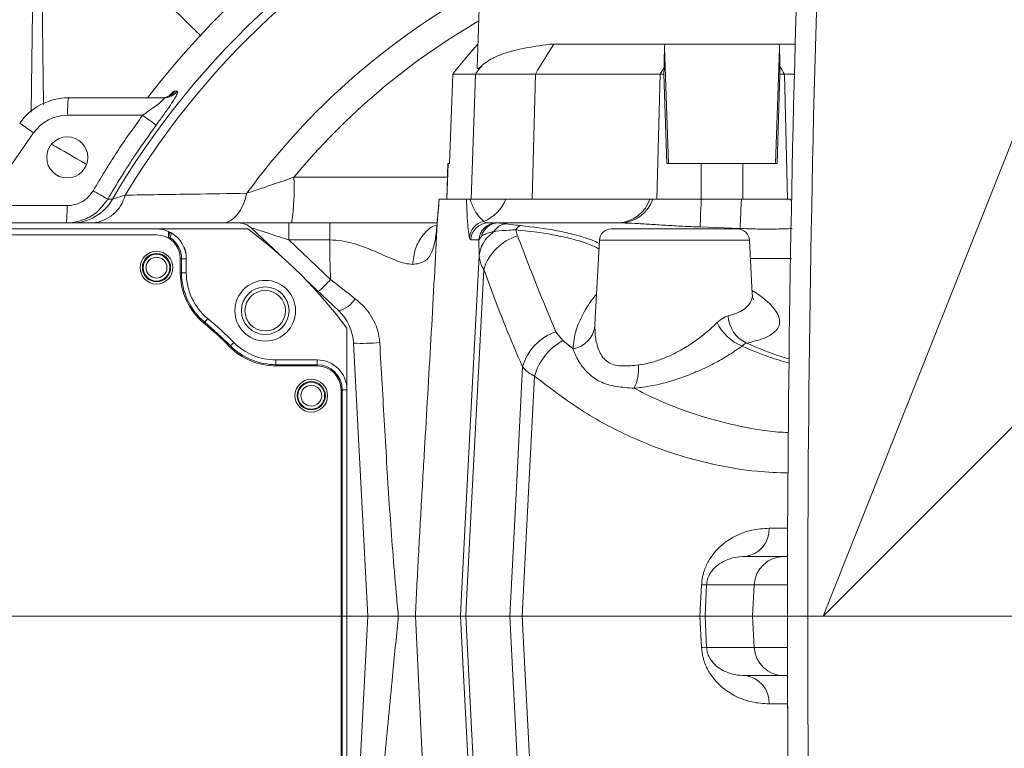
# Model space of a CAD drawing. Header units: millimetres. Extents: x 0 to 16820, y 0 to 11880.
# Tile 44 of 100: x 7908 to 8073, y 6308 to 6430. Entities that reach past the tile are written whole.
import ezdxf

# ---------------------------------------------------------------- set-up
doc = ezdxf.new("R2010")
doc.units = ezdxf.units.MM
doc.header["$LTSCALE"] = 20
doc.linetypes.add('CENTERX2', pattern=[20.32, 12.7, -2.54, 2.54, -2.54])
doc.styles.add('SLDTEXTSTYLE0', font='TXT', dxfattribs={"width": 0.605})
doc.dimstyles.new('SLDDIMSTYLE0', dxfattribs={"dimtxt": 140, "dimasz": 100, "dimexe": 0, "dimexo": 0.0625, "dimgap": 35, "dimtad": 1, "dimtoh": 1, "dimdec": 1, "dimrnd": 1e-09, "dimzin": 12, "dimdsep": 46, "dimtxsty": 'SLDTEXTSTYLE0', "dimsah": 1, "dimcen": 0, "dimadec": 0, "dimazin": 0, "dimtfac": 1, "dimtofl": 0, "dimtmove": 0, "dimatfit": 3, "dimfxl": 1, "dimfrac": 2, "dimtolj": 1, "dimtzin": 12, "dimarcsym": 0})
doc.dimstyles.new('SLDDIMSTYLE1', dxfattribs={"dimtxt": 140, "dimasz": 100, "dimexe": 0, "dimexo": 0.0625, "dimgap": 35, "dimtad": 1, "dimtoh": 1, "dimdec": 4, "dimlfac": 20, "dimzin": 12, "dimdsep": 46, "dimtxsty": 'SLDTEXTSTYLE0', "dimsah": 1, "dimcen": 0.09, "dimadec": 1, "dimazin": 0, "dimtfac": 1, "dimtofl": 0, "dimtmove": 0, "dimatfit": 3, "dimfxl": 1, "dimfrac": 2, "dimtolj": 1, "dimtzin": 12, "dimarcsym": 0})

# ---------------------------------------------------------------- blocks, each defined once
blk = doc.blocks.new('*D7')
at = {"color": 7, "linetype": 'Continuous', "lineweight": 0}
for q in [(9053.1, 7340.4), (8042.93, 6330.23)]:
    blk.add_line((8523.77, 6811.07), q, dxfattribs=at)
blk.add_solid([(8523.77, 6811.07), (8605.08, 6871.17), (8583.87, 6892.38)], dxfattribs=at)
at = {"color": 7, "linetype": 'Continuous', "lineweight": 0, "char_height": 140, "attachment_point": 1, "rotation": 45, "style": 'SLDTEXTSTYLE0'}
for s, insert in [('680', (8676.6, 7218.49)), ('R', (8578.45, 7120.34))]:
    blk.add_mtext(s, dxfattribs=dict(at, insert=insert))
blk = doc.blocks.new('*D8')
at = {"color": 7, "linetype": 'Continuous', "lineweight": 0}
blk.add_line((8986.14, 8701.53), (8042.93, 6330.23), dxfattribs=at)
blk.add_solid([(8986.14, 8701.53), (8935.25, 8614.16), (8963.12, 8603.07)], dxfattribs=at)
at = {"color": 7, "linetype": 'Continuous', "lineweight": 0, "char_height": 140, "attachment_point": 1, "rotation": 68.3093, "style": 'SLDTEXTSTYLE0'}
for s, insert in [('2552', (8554.85, 8105.09)), ('R', (8503.54, 7976.11))]:
    blk.add_mtext(s, dxfattribs=dict(at, insert=insert))
blk = doc.blocks.new('*D9')
at = {"color": 7, "linetype": 'Continuous', "lineweight": 0}
for p, q in [((6701.68, 6330.23), (5210.96, 6330.23)), ((9384.18, 6330.23), (10874.9, 6330.23))]:
    blk.add_line(p, q, dxfattribs=at)
blk.add_arc((8042.93, 6330.23), 2801.97, 180, 0, dxfattribs=at)
for points in [[(5240.96, 6330.23), (5227.75, 6229.98), (5257.74, 6230.52)], [(10844.9, 6330.23), (10828.12, 6230.52), (10858.12, 6229.98)]]:
    blk.add_solid(points, dxfattribs=at)
at = {"color": 7, "linetype": 'Continuous', "lineweight": 0, "char_height": 140, "attachment_point": 1, "style": 'SLDTEXTSTYLE0'}
for s, insert in [('180°', (7876.07, 3708.73)), ('-', (7812.16, 3708.73))]:
    blk.add_mtext(s, dxfattribs=dict(at, insert=insert))
blk = doc.blocks.new('*D10')
at = {"color": 7, "linetype": 'Continuous', "lineweight": 0}
for p, q in [((6701.68, 6330.23), (5210.96, 6330.23)), ((9384.18, 6330.23), (10874.9, 6330.23))]:
    blk.add_line(p, q, dxfattribs=at)
blk.add_arc((8042.93, 6330.23), 2801.97, 0, 180, dxfattribs=at)
for points in [[(5240.96, 6330.23), (5257.74, 6429.95), (5227.75, 6430.49)], [(10844.9, 6330.23), (10858.12, 6430.49), (10828.12, 6429.95)]]:
    blk.add_solid(points, dxfattribs=at)
at = {"color": 7, "linetype": 'Continuous', "lineweight": 0, "char_height": 140, "attachment_point": 1, "style": 'SLDTEXTSTYLE0'}
for s, insert in [('180°', (7900.23, 9312.67)), ('+', (7787.99, 9312.67))]:
    blk.add_mtext(s, dxfattribs=dict(at, insert=insert))

msp = doc.modelspace()

# ---------------------------------------------------------------- linework, layer by layer
at = {"color": 8, "linetype": 'Continuous', "lineweight": 0}
for p, q in [((7911.4333803, 6455.200698), (7911.9542216, 6416.1328977)), ((8016.2651283, 6425.6355938), (8016.9419944, 6406.2342175)), ((8035.6000236, 6425.5867232), (8034.9248624, 6406.2342175)), ((7984.5032462, 6421.2342175), (7983.7709151, 6400.2342175)), ((7994.5936873, 6421.2342175), (7994.0498031, 6400.2342175)), ((8015.5451593, 6421.2342175), (8015.0012751, 6400.2342175)), ((8036.4149475, 6421.2342175), (8036.9662112, 6400.2342175)), ((7934.0171762, 6418.3576023), (7934.4261477, 6418.3545233)), ((7928.6025076, 6414.3242735), (7916.0104856, 6414.3242735)), ((7907.9475785, 6412.9699819), (7910.2764213, 6411.3393086)), ((7910.2764213, 6411.3393086), (7901.7372874, 6399.1441615)), ((7979.9147742, 6406.2342175), (7979.7055367, 6400.2342175)), ((8022.4178485, 6406.2342175), (8022.4178485, 6400.2342175)), ((8029.4490084, 6406.2342175), (8029.4490084, 6400.2342175)), ((7954.0268598, 6403.9112497), (7979.814755, 6403.9112497)), ((7922.7310281, 6400.2379278), (7923.5363053, 6400.2238435)), ((7978.4411083, 6400.2342175), (7978.096521, 6396.2799143)), ((8037.6136455, 6399.8333774), (8037.4434975, 6400.2342175)), ((7901.7372874, 6399.1441615), (7915.8963363, 6399.1441615)), ((7978.1571966, 6396.6812832), (7978.096521, 6396.2799143)), ((7953.1631708, 6396.2342175), (7953.1631708, 6393.3912254)), ((8009.1597242, 6396.2306288), (8008.6457127, 6396.2342175)), ((8028.9586276, 6395.3033149), (8022.2547339, 6395.5567122)), ((7932.944, 6393.8398598), (7932.9550273, 6393.8398598)), ((7932.9550273, 6393.8398598), (7932.9550273, 6393.6857589)), ((7933.2277532, 6393.7589161), (7933.1155682, 6393.5865698)), ((7953.1631708, 6393.3912254), (7960.1689509, 6386.7429884)), ((7960.0705426, 6393.3912254), (7953.1631708, 6393.3912254)), ((7985.0962451, 6393.3912254), (7983.7132573, 6393.3912254)), ((7985.5144708, 6393.9733737), (7985.0962451, 6393.3912254)), ((7985.1296504, 6390.7077498), (7985.0962451, 6393.3912254)), ((8030.5327584, 6393.3388894), (8005.3340985, 6393.3388894)), ((7935.1390707, 6390.2342175), (7934.9334284, 6390.2342175)), ((7935.1390707, 6390.2342175), (7935.1390707, 6387.8623357)), ((7935.1390707, 6390.2342175), (7935.9334284, 6390.2342175)), ((8037.6061459, 6390.276369), (8030.6932583, 6390.276369)), ((7935.1390707, 6387.8623357), (7934.9334284, 6387.8623357)), ((7935.1390707, 6387.8623357), (7935.9334284, 6387.8623357)), ((7939.0250395, 6379.568222), (7939.5334284, 6380.1785866)), ((7939.0250395, 6379.568222), (7938.8934284, 6379.4102117)), ((8004.6309207, 6379.2096525), (8004.5801669, 6378.863845)), ((7998.0369734, 6377.959097), (7999.1790854, 6376.4729283)), ((7943.3619137, 6375.6062047), (7943.2164122, 6375.4608842)), ((7943.3619137, 6375.6062047), (7943.9239589, 6376.1675509)), ((7999.1790854, 6376.4729283), (8000.9040382, 6375.1018186)), ((7950.9994251, 6372.4398598), (7950.9994251, 6373.2342175)), ((7950.9994251, 6372.4398598), (7950.9994251, 6372.2342175)), ((7950.9994251, 6372.4398598), (7957.9334284, 6372.4398598)), ((7957.9334284, 6372.4398598), (7957.9334284, 6373.2342175)), ((7957.9334284, 6372.4398598), (7957.9334284, 6372.2342175)), ((7962.1390707, 6368.2342175), (7961.9334284, 6368.2342175)), ((7962.1390707, 6368.2342175), (7962.1390707, 6297.2342175)), ((7962.1390707, 6368.2342175), (7962.9334284, 6368.2342175)), ((8033.8493232, 6344.9725377), (8036.9639282, 6344.9725377)), ((8022.2339018, 6330.2342175), (8022.5021825, 6335.4958973)), ((8023.34839, 6335.4958973), (8023.0799544, 6330.2342175)), ((8031.3413176, 6335.4958973), (8023.34839, 6335.4958973)), ((8031.3413176, 6335.4958973), (8031.066614, 6330.2342175)), ((8036.9373157, 6335.4958973), (8031.3413176, 6335.4958973)), ((7974.4152594, 6330.2342175), (7976.6768591, 6284.7595042)), ((8022.5021825, 6324.9725377), (8022.2339018, 6330.2342175)), ((8023.0799544, 6330.2342175), (8023.34839, 6324.9725377)), ((8031.3413176, 6324.9725377), (8031.066614, 6330.2342175)), ((8023.34839, 6324.9725377), (8031.3413176, 6324.9725377)), ((8031.3413176, 6324.9725377), (8036.9373157, 6324.9725377)), ((8036.9150339, 6315.4958973), (8033.8493232, 6315.4958973))]:
    msp.add_line(p, q, dxfattribs=at)
at = {"color": 7, "linetype": 'Continuous', "lineweight": 0}
for p, q in [((7985.9334284, 6454.7342175), (7984.7983273, 6422.2291737)), ((7984.9066579, 6426.2342175), (7984.9381865, 6426.2342175)), ((7996.9402108, 6426.2342175), (7997.6898128, 6426.2342175)), ((7997.6898128, 6426.2342175), (8016.305478, 6426.2342175)), ((8016.305478, 6426.2342175), (8016.2651283, 6425.6355938)), ((8016.305478, 6426.2342175), (8035.5527445, 6426.2342175)), ((8035.5527445, 6426.2342175), (8038.2276822, 6426.2342175)), ((8035.6000236, 6425.5867232), (8035.5527445, 6426.2342175)), ((8016.2033307, 6422.3537939), (8016.1883367, 6421.2342175)), ((8035.6785201, 6421.2342175), (8035.6610763, 6422.4970289)), ((7980.1651923, 6406.2342175), (7980.7171745, 6421.2342175)), ((7980.7171745, 6421.2342175), (7984.5032462, 6421.2342175)), ((7984.5032462, 6421.2342175), (7994.5936873, 6421.2342175)), ((7994.5936873, 6421.2342175), (8015.5451593, 6421.2342175)), ((8015.5451593, 6421.2342175), (8016.1883367, 6421.2342175)), ((8016.1883367, 6421.2342175), (8016.6662542, 6406.2342175)), ((8035.2006026, 6406.2342175), (8035.6785201, 6421.2342175)), ((8035.6785201, 6421.2342175), (8036.4149475, 6421.2342175)), ((8036.4149475, 6421.2342175), (8038.0963535, 6421.2342175)), ((7916.1390989, 6417.2342175), (7932.1115789, 6417.2342175)), ((7979.8958748, 6406.2342175), (7979.6863502, 6400.2342175)), ((7979.8958748, 6406.2342175), (7979.9147742, 6406.2342175)), ((7979.9147742, 6406.2342175), (7980.1651923, 6406.2342175)), ((8016.6662542, 6406.2342175), (8022.4178485, 6406.2342175)), ((8022.4178485, 6406.2342175), (8029.4490084, 6406.2342175)), ((8029.4490084, 6406.2342175), (8035.2006026, 6406.2342175)), ((7978.4411083, 6400.2342175), (7983.0008325, 6400.2342175)), ((7983.0008325, 6400.2342175), (7983.6014893, 6400.2342175)), ((7989.5957395, 6400.2342175), (7983.6014893, 6400.2342175)), ((8013.8091788, 6400.2342175), (7989.5957395, 6400.2342175)), ((8014.3196354, 6400.2342175), (8013.8091788, 6400.2342175)), ((8014.3217261, 6400.2342175), (8015.0012751, 6400.2342175)), ((8029.211446, 6400.2342175), (8022.4483178, 6400.2342175)), ((8029.4490084, 6400.2342175), (8036.9662112, 6400.2342175)), ((8036.9662112, 6400.2342175), (8037.2684875, 6400.2342175)), ((7944.7776364, 6396.2342175), (7853.0840182, 6396.2342175)), ((7862.8985183, 6395.2342175), (7930.9334285, 6395.2342175)), ((7946.2656123, 6395.2342175), (7930.9334284, 6395.2342175)), ((7944.7776364, 6396.2342175), (7953.1631708, 6396.2342175)), ((7946.8427001, 6395.4103406), (7951.4673754, 6391.0216876)), ((7953.1631708, 6396.2342175), (7960.0705426, 6396.2342175)), ((7986.7050402, 6396.2342175), (7988.0880279, 6396.2342175)), ((7988.0880279, 6396.2342175), (7988.3539096, 6396.2342175)), ((8007.3313576, 6395.2342175), (8028.5354993, 6395.2342175)), ((7930.9334284, 6394.2342175), (7859.8674318, 6394.2342175)), ((7932.9420036, 6393.7254913), (7932.944, 6393.8398598)), ((7932.9578655, 6394.6342175), (7932.944, 6393.8398598)), ((7932.9578655, 6394.6342175), (7933.1784432, 6394.6342175)), ((8005.3340985, 6393.3388894), (8004.5937187, 6379.2116022)), ((8031.0078598, 6384.2734131), (8030.5327584, 6393.3388894)), ((7934.9334284, 6387.8623357), (7934.9334284, 6390.2342175)), ((7935.9334284, 6387.8623357), (7935.9334284, 6390.2342175)), ((7955.8358411, 6386.8761685), (7961.549066, 6381.4545205)), ((7962.9334284, 6368.2342175), (7962.9334284, 6378.5664014)), ((7964.0312657, 6376.0702132), (7966.4334284, 6330.2342175)), ((7957.9334284, 6373.2342175), (7950.9994251, 6373.2342175)), ((7957.9334284, 6372.2342175), (7950.9994251, 6372.2342175)), ((7961.9334284, 6297.2342175), (7961.9334284, 6368.2342175)), ((7962.9334284, 6297.2342175), (7962.9334284, 6368.2342175)), ((8029.7634145, 6340.2342175), (8036.3154649, 6340.2342175)), ((8036.3154649, 6340.2342175), (8036.9474695, 6340.2342175)), ((7964.0312657, 6284.3982219), (7966.4334284, 6330.2342175)), ((7982.0072258, 6330.2342175), (7974.4152594, 6330.2342175)), ((7982.007355, 6330.2342175), (7982.0072258, 6330.2342175)), ((7982.0073551, 6330.234219), (7982.8889172, 6330.2398738)), ((7990.270813, 6330.2399799), (7982.8889116, 6330.2399799)), ((7992.3624284, 6330.2342191), (7990.2708076, 6330.2400861)), ((7992.3637931, 6330.2342175), (7992.3624284, 6330.2342175)), ((8022.2339018, 6330.2342175), (7992.3637931, 6330.2342175)), ((8031.066614, 6330.2342175), (8023.0799544, 6330.2342175)), ((8036.9334284, 6330.2342175), (8031.066614, 6330.2342175)), ((8036.3154649, 6320.2342175), (8029.7634145, 6320.2342175)), ((8036.9474695, 6320.2342175), (8036.3154649, 6320.2342175))]:
    msp.add_line(p, q, dxfattribs=at)
at = {"color": 7, "linetype": 'CENTERX2', "lineweight": 0}
for q in [(6701.6823515, 6330.2342175), (6701.6823515, 6330.2342175), (9384.1845053, 6330.2342175)]:
    msp.add_line((8042.9334284, 6330.2342175), q, dxfattribs=at)
at = {"color": 8, "linetype": 'Continuous', "lineweight": 0, "flags": 128}
for points in [[(7928.6025076, 6414.3242735), (7929.019741, 6414.0172088), (7929.4203762, 6413.7222198), (7929.7922304, 6413.4482767), (7930.1239962, 6413.2037097), (7930.4055852, 6412.9959555), (7930.6284348, 6412.8313317), (7930.7857684, 6412.7148443), (7930.8728018, 6412.6500353)], [(7946.1108427, 6401.2209991), (7945.8193237, 6400.1606048), (7945.4442328, 6399.1893687), (7944.9937797, 6398.3285481), (7944.4778234, 6397.5969836), (7943.9076564, 6397.0106869), (7943.2957579, 6396.5824899), (7942.6555203, 6396.3217647), (7942.0009565, 6396.2342175)], [(8022.2547339, 6395.5567122), (8022.2652223, 6395.776396), (8022.2802505, 6396.1150327), (8022.2995854, 6396.5673717), (8022.3229272, 6397.1263997), (8022.3499141, 6397.7834488), (8022.3801276, 6398.5283316), (8022.4130992, 6399.3494985), (8022.4483178, 6400.2342175)], [(8028.9586276, 6395.3033149), (8028.9731332, 6395.5529219), (8028.9933678, 6395.9233964), (8029.0190097, 6396.4088477), (8029.0496511, 6397.0015567), (8029.0848049, 6397.6920991), (8029.123912, 6398.4694948), (8029.1663507, 6399.3213828), (8029.211446, 6400.2342175)], [(7982.007355, 6330.2342175), (7982.1375412, 6332.7556792), (7983.70641, 6363.1418712), (7985.1296504, 6390.7077498)], [(7985.8962181, 6388.4428885), (7985.1726733, 6374.4377442), (7984.0309782, 6352.3388631), (7983.0209976, 6332.78958), (7982.8892765, 6330.2399799)], [(7990.270432, 6330.2399799), (7991.5055633, 6354.0171174), (7992.4425315, 6372.0543367)], [(7994.4576862, 6370.5049035), (7993.5583207, 6353.219236), (7992.3624284, 6330.2342175)], [(7984.3129073, 6285.5772097), (7984.0005816, 6291.626447), (7983.2317202, 6306.5179853), (7982.4628552, 6321.4095244), (7982.0072258, 6330.2342175)], [(7982.8885577, 6330.2399799), (7983.920315, 6310.2691954), (7984.6315863, 6296.5017061), (7984.885211, 6291.5924913), (7985.1962412, 6285.5721149)], [(7992.5915356, 6285.5717136), (7991.9654604, 6297.6240216), (7991.1183205, 6313.9320001), (7990.7317125, 6321.3744631), (7990.271183, 6330.2399799)], [(7992.3637931, 6330.2342175), (7992.8228555, 6321.4110411), (7993.5976469, 6306.5196113), (7994.3724419, 6291.6281827), (7994.6872727, 6285.5772097)]]:
    msp.add_lwpolyline(points, dxfattribs=at)
at = {"color": 7, "linetype": 'Continuous', "lineweight": 30}
for radius in [2552, 680]:
    msp.add_circle((8042.9334284, 6330.2342175), radius, dxfattribs=at)
at = {"color": 7, "linetype": 'Continuous', "lineweight": 0}
for centre, radius in [((7915.9334284, 6407.2342175), 3.45), ((7930.9334284, 6388.7342175), 2.75), ((7930.9334284, 6388.7342175), 2.375), ((7949.1986701, 6381.4994592), 5.1), ((7949.1986701, 6381.4994592), 4), ((7949.1986701, 6381.4994592), 3.4), ((7956.9334284, 6367.2342175), 2.75), ((7956.9334284, 6367.2342175), 2.375)]:
    msp.add_circle(centre, radius, dxfattribs=at)
at = {"color": 8, "linetype": 'Continuous', "lineweight": 0}
for centre, radius in [((7930.9334284, 6388.7342175), 2.2484223), ((7930.9334284, 6388.7342175), 1.7484414), ((7956.9334284, 6367.2342175), 2.2484223), ((7956.9334284, 6367.2342175), 1.7484414)]:
    msp.add_circle(centre, radius, dxfattribs=at)
at = {"color": 7, "linetype": 'Continuous', "lineweight": 0}
for centre, radius, start, end in [((11597.9334284, 6330.2342175), 3561, 176.9692175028, 180.6125362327), ((8042.9334284, 6330.2342175), 143, 100.177366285, 142.526703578), ((7916.1390989, 6407.2342175), 10, 90, 145), ((7944.7776364, 6393.2342175), 3, 46.5, 90), ((7897.9334284, 6330.2342175), 81, 36.633461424, 53.366538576), ((8007.3313576, 6393.2342175), 2, 90, 177), ((8028.5354993, 6393.2342175), 2, 3, 90), ((7930.9334284, 6390.2342175), 4, 0, 90), ((7930.9334284, 6390.2342175), 5, 0, 60.073824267), ((7945.9334284, 6387.8623357), 11, 180, 230.2081805), ((7945.9334284, 6387.8623357), 10, 180, 230.2081805), ((7897.9334284, 6330.2342175), 65, 44.964349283, 50.2081805), ((7956.0422294, 6375.6515255), 8, 3, 46.5), ((7897.9334284, 6330.2342175), 64, 44.964349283, 50.2081805), ((7950.9994251, 6383.2342175), 11, 224.964349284, 270), ((7950.9994251, 6383.2342175), 10, 224.964349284, 270), ((7957.9334284, 6368.2342175), 5, 0, 90), ((7957.9334284, 6368.2342175), 4, 0, 90)]:
    msp.add_arc(centre, radius, start, end, dxfattribs=at)
at = {"color": 8, "linetype": 'Continuous', "lineweight": 0}
for centre, radius, start, end in [((11597.9334284, 6330.2342175), 3557.5930281, 176.9697988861, 180.9458052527), ((8042.9334284, 6330.2342175), 138.3987744, 114.662507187, 149.621513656), ((8042.9334284, 6330.2342175), 136.9132067, 114.586356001, 148.922912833), ((8042.9334284, 6330.2342175), 120.0572208, 118.708825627, 143.752492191), ((8042.9334284, 6330.2342175), 115.4672378, 120.071383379, 140.351396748), ((8080.4708804, 6371.5155024), 99.2312598, 146.535089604, 149.931247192), ((8063.3351485, 6359.7442053), 99.9774496, 140.919914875, 142.04525919), ((8103.1917895, 6370.4621699), 101.2903382, 149.182462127, 149.917092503), ((7949.3893014, 6370.13821), 100.9171197, 30.418786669, 31.253796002), ((7931.6943917, 6420.1972759), 2.9630603, 270.065330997, 321.620347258), ((7932.1078321, 6420.1930786), 2.9588635, 270.072553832, 321.583594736), ((7932.8913551, 6415.0359893), 16.8958662, 172.524369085, 182.414222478), ((7916.0104856, 6407.3242735), 7, 90, 145), ((7914.9256108, 6402.0478309), 39.1456256, 351.459268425, 2.728437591), ((8025.1412798, 6580.8026803), 207.584897, 239.660810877, 240.439551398), ((7916.6772457, 6404.1251204), 7.8909226, 270.12821635, 330.369767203), ((7919.6229998, 6402.4543895), 6.2425616, 274.854103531, 345.65340195), ((7983.478779, 6402.5574615), 6.5432919, 292.015321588, 339.20303971), ((8008.1955006, 6402.1480541), 5.9309488, 274.35345051, 341.174534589), ((8008.6543895, 6402.2088117), 5.9995028, 274.831715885, 340.784245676), ((7899.0154668, 6398.4324457), 16.8958662, 352.524369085, 2.414222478), ((7986.4944977, 6393.5454788), 2.9991094, 100.818653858, 176.191414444), ((7986.7069533, 6393.2365279), 2.9976902, 90.036565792, 177.041905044), ((7988.0899411, 6393.2365279), 2.9976902, 90.036565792, 177.041905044), ((7988.3779929, 6393.290495), 2.9438211, 90.468740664, 166.586907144), ((7992.5635808, 6394.4651755), 1.4043267, 109.556514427, 153.971724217), ((7932.9549813, 6393.3397809), 0.5000789, 56.944044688, 89.99472759), ((7930.9334284, 6390.2342175), 4.2056422, 0, 56.938772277), ((7994.0817468, 6385.8355231), 8.5907645, 106.81107779, 162.331578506), ((7945.9334284, 6387.8623357), 10.7943578, 180, 230.2081805), ((7945.3023548, 6399.8823132), 19.8408049, 310.181598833, 318.529259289), ((7960.1674841, 6386.2017023), 4.9441384, 286.226687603, 327.028143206), ((8032.3685261, 6380.9750357), 5.4252419, 183.625427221, 244.796345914), ((7897.9334284, 6330.2342175), 64.2056422, 44.964349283, 50.2081805), ((8000.2111699, 6379.4559761), 4.4089403, 279.041555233, 352.281718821), ((8032.2917905, 6382.9077038), 7.9368174, 205.396162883, 247.86867377), ((8000.7482967, 6369.7876683), 8.6095018, 108.356117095, 164.735508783), ((7950.9994251, 6383.2342175), 10.7943578, 224.964349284, 270), ((7965.6642443, 6400.8898597), 24.8733084, 266.235718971, 276.383863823), ((8003.9193817, 6367.8712053), 9.8214076, 118.858580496, 164.44525808), ((7957.9334284, 6368.2342175), 4.2056422, 0, 90), ((8004.5509083, 6371.7520581), 7.3770468, 333.673119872, 5.037139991), ((8029.2940705, 6344.7697618), 4.5597637, 275.908012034, 2.548825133), ((8036.3243291, 6335.2448963), 4.9893291, 90.101793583, 177.11637191), ((8022.9252862, 6344.6188304), 9.1327392, 267.344636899, 272.655363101), ((8022.9252862, 6315.8496047), 9.1327392, 87.344636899, 92.655363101), ((8036.3243291, 6325.2235387), 4.9893291, 182.88362809, 269.898206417), ((8029.2940705, 6315.6986733), 4.5597637, 357.451174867, 84.091987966)]:
    msp.add_arc(centre, radius, start, end, dxfattribs=at)
at = {"color": 7, "linetype": 'Continuous', "lineweight": 0}
for centre, major_axis, ratio, start_param, end_param in [((8059.5214184, 6359.6778899), (89.6249955, 44.7660646), 0.9977166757, 1.9491968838, 2.0143446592), ((8023.1315427, 6359.6778899), (-3.3473198, 99.9997845), 0.0620232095, 0.8484643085, 0.8913332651), ((8028.662467, 6359.6778899), (3.3429671, 99.9997783), 0.0629961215, 5.3937214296, 5.4341008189)]:
    msp.add_ellipse(centre, major_axis=major_axis, ratio=ratio, start_param=start_param, end_param=end_param, dxfattribs=at)
at = {"color": 8, "linetype": 'Continuous', "lineweight": 0}
for centre, major_axis, ratio, start_param, end_param in [((7953.4940744, 6393.2342175), (6.6518213, -2.1769504), 0.0066236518, 1.622730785, 3.1555548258), ((7987.3182384, 6404.2342175), (0.724696, 7.9949658), 0.3915631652, 2.9228789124, 3.1770706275), ((7984.3264556, 6404.3912254), (0.6174826, 10.9998799), 0.0832325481, 2.8920731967, 3.1462649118)]:
    msp.add_ellipse(centre, major_axis=major_axis, ratio=ratio, start_param=start_param, end_param=end_param, dxfattribs=at)
for points, knots in [([(7909.8855348, 6414.8590995), (7910.0648769, 6429.9454147), (7910.3291804, 6452.1787159), (7910.7646167, 6474.3957993), (7910.9045895, 6481.5375719)], [0, 0, 0, 0, 0.6785458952, 1, 1, 1, 1]), ([(7938.3823291, 6427.6108797), (7937.4141549, 6428.5683192), (7928.9911417, 6436.897942), (7920.5649846, 6445.2160451), (7913.107363, 6452.5780329)], [0, 0, 0, 0, 0.1149439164, 1, 1, 1, 1]), ([(7934.4261477, 6418.3545233), (7934.4698109, 6418.3141256), (7934.5570309, 6418.2334287), (7934.255439, 6417.5907732), (7933.667415, 6416.6198143), (7932.7619346, 6415.2734949), (7931.7782937, 6413.886981), (7931.1091437, 6412.9728896), (7930.8728018, 6412.6500353)], [0, 0, 0, 0, 0.1591027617, 0.3178174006, 0.4771881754, 0.6593571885, 0.8796859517, 1, 1, 1, 1]), ([(7933.1205478, 6417.670555), (7933.2138981, 6417.7652516), (7933.5797261, 6418.1363559), (7933.8602514, 6418.3237899), (7933.9846688, 6418.350598), (7934.0171762, 6418.3576023)], [0, 0, 0, 0, 0.2019695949, 0.7914934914, 1, 1, 1, 1]), ([(7928.6025076, 6414.3242735), (7928.8424817, 6414.4885315), (7929.5068383, 6414.9432715), (7930.47635, 6415.632413), (7931.3810714, 6416.316966), (7931.9287889, 6416.7825809), (7932.1483368, 6417.0240624), (7932.2258601, 6417.1622936), (7932.2105251, 6417.2262451), (7932.1354164, 6417.2322968), (7932.1115789, 6417.2342175)], [0, 0, 0, 0, 0.1419351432, 0.3929404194, 0.5841931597, 0.7338173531, 0.8273952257, 0.8680681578, 0.9581283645, 1, 1, 1, 1]), ([(7920.2864013, 6401.6464805), (7921.5853261, 6403.8121847), (7924.1869425, 6408.1498738), (7927.1292325, 6412.2641546), (7928.6025076, 6414.3242735)], [0, 0, 0, 0, 0.4992760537, 1, 1, 1, 1]), ([(7930.8728018, 6412.6500353), (7929.7044924, 6411.0253023), (7926.813737, 6407.0052152), (7924.2554024, 6402.7646519), (7922.7310281, 6400.2379278)], [0, 0, 0, 0, 0.4041536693, 1, 1, 1, 1]), ([(7913.364309, 6409.4287972), (7915.2328516, 6408.3570118), (7917.1394689, 6407.2633869), (7919.0467389, 6406.1702044), (7919.0848268, 6406.1483737)], [0, 0, 0, 0, 0.9800301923, 1, 1, 1, 1]), ([(7946.1108427, 6401.2209991), (7946.9265392, 6401.4928081), (7948.5896405, 6402.046992), (7951.2713728, 6402.9585718), (7953.1035384, 6403.592022), (7954.0268598, 6403.9112497)], [0, 0, 0, 0, 0.3231755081, 0.6589137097, 1, 1, 1, 1]), ([(7915.8963363, 6399.1441615), (7915.9658203, 6399.145052), (7916.6013928, 6399.1531975), (7917.7899503, 6399.4107499), (7919.2926358, 6400.2716074), (7919.9550926, 6401.1881154), (7920.2864013, 6401.6464805)], [0, 0, 0, 0, 0.0396062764, 0.362280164, 0.6810628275, 1, 1, 1, 1]), ([(7922.7310281, 6400.2379278), (7922.2054801, 6399.5049018), (7921.1564147, 6398.041682), (7918.7735012, 6396.6620108), (7916.8861054, 6396.248687), (7915.8778558, 6396.2356424), (7915.767723, 6396.2342175)], [0, 0, 0, 0, 0.3200244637, 0.6388123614, 0.9605468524, 1, 1, 1, 1]), ([(7923.5363053, 6400.2238435), (7923.6836613, 6400.2704305), (7924.0721965, 6400.3932669), (7925.0585904, 6400.7105892), (7925.6708842, 6400.9075638)], [0, 0, 0, 0, 0.3792603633, 1, 1, 1, 1]), ([(7925.6708842, 6400.9075638), (7927.4692767, 6400.9327735), (7931.078554, 6400.983368), (7937.8367832, 6401.0843806), (7943.0734284, 6401.1708464), (7946.1108427, 6401.2209991)], [0, 0, 0, 0, 0.2943197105, 0.5906838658, 1, 1, 1, 1]), ([(7983.5020117, 6393.7446899), (7983.4235498, 6394.1853907), (7983.2646038, 6395.0781504), (7983.1113855, 6397.4734078), (7983.0360264, 6399.3553292), (7983.0008325, 6400.2342175)], [0, 0, 0, 0, 0.3419287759, 0.6926699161, 1, 1, 1, 1]), ([(7983.6014893, 6400.2342175), (7983.7107211, 6399.9338841), (7984.0584515, 6398.9777972), (7984.8171677, 6397.5077992), (7985.5589278, 6396.8311879), (7985.9315615, 6396.4912826)], [0, 0, 0, 0, 0.18561201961, 0.59088059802, 1, 1, 1, 1]), ([(7978.096521, 6396.2799143), (7978.0093415, 6395.3280854), (7977.8337669, 6393.4111547), (7977.2195314, 6391.1086397), (7976.0588551, 6389.5516915), (7974.688768, 6389.3717616), (7973.9747557, 6389.2779923)], [0, 0, 0, 0, 0.2367023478, 0.4767054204, 0.7272883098, 1, 1, 1, 1]), ([(7978.0700295, 6395.8507115), (7977.9253036, 6395.8217138), (7977.0365381, 6395.6436381), (7975.6539627, 6394.2986359), (7974.3010232, 6392.0165864), (7974.080775, 6390.1678873), (7973.9747557, 6389.2779923)], [0, 0, 0, 0, 0.0622913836, 0.3825328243, 0.7027742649, 1, 1, 1, 1]), ([(7978.096521, 6396.2799143), (7977.9379856, 6393.2064128), (7977.620034, 6387.0423333), (7977.0986283, 6377.7925893), (7976.561324, 6368.5409363), (7976.0077652, 6359.1406402), (7975.4536704, 6349.5973473), (7974.9088134, 6339.9064289), (7974.5794732, 6333.4523256), (7974.4152594, 6330.2342175)], [0, 0, 0, 0, 0.1391034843, 0.2789798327, 0.4196116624, 0.5605442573, 0.7078589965, 0.8543343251, 1, 1, 1, 1]), ([(7991.3016844, 6395.0814146), (7990.9354033, 6395.065226), (7989.682086, 6395.0098327), (7988.4622348, 6394.9102571), (7987.7370567, 6394.805149), (7987.6070966, 6394.7863125)], [0, 0, 0, 0, 0.2531325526, 0.8661528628, 1, 1, 1, 1]), ([(7988.3539096, 6396.2342175), (7988.5095516, 6396.2278793), (7988.8245137, 6396.2150532), (7989.4109843, 6396.1328487), (7989.707644, 6396.0912665)], [0, 0, 0, 0, 0.4941611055, 1, 1, 1, 1]), ([(7989.707644, 6396.0912665), (7990.2053168, 6396.0164169), (7990.8618128, 6395.9176805), (7991.85357, 6395.8136554), (7992.0935015, 6395.788489)], [0, 0, 0, 0, 0.7580743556, 1, 1, 1, 1]), ([(7991.3016844, 6395.0814146), (7991.3379663, 6394.9156227), (7991.4140669, 6394.5678775), (7991.5342621, 6394.2338992), (7991.5971527, 6394.0591493)], [0, 0, 0, 0, 0.4767625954, 1, 1, 1, 1]), ([(8005.2590126, 6391.9061656), (8004.5556543, 6392.227863), (8003.0470108, 6392.9178765), (8000.3963499, 6393.6564851), (7996.5226466, 6394.5088767), (7993.3985384, 6394.8514707), (7991.3016844, 6395.0814146)], [0, 0, 0, 0, 0.1776646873, 0.3810755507, 0.5845872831, 1, 1, 1, 1]), ([(7992.0935015, 6395.788489), (7994.1767283, 6395.5479503), (7997.320375, 6395.1849708), (8001.2184588, 6394.2769158), (8003.6176312, 6393.592495), (8004.8744578, 6393.0005107), (8005.3057192, 6392.79738)], [0, 0, 0, 0, 0.4379074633, 0.6608144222, 0.8836134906, 1, 1, 1, 1]), ([(8022.2547339, 6395.5567122), (8021.2758744, 6395.595511), (8019.3362013, 6395.6723933), (8016.4611205, 6395.8446891), (8013.7737132, 6396.0175383), (8011.2688474, 6396.1717255), (8009.8694843, 6396.2108067), (8009.1597242, 6396.2306288)], [0, 0, 0, 0, 0.2045296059, 0.4052886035, 0.6110088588, 0.8027028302, 1, 1, 1, 1]), ([(8037.7019715, 6395.3056355), (8037.6175076, 6395.3005372), (8036.6926273, 6395.2447113), (8034.7461079, 6395.2042415), (8031.9036684, 6395.1993261), (8029.9473956, 6395.2684017), (8028.9586276, 6395.3033149)], [0, 0, 0, 0, 0.03252454, 0.3561437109, 0.6745727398, 1, 1, 1, 1]), ([(7932.9550273, 6393.8398598), (7932.9668797, 6393.8800234), (7933.029516, 6394.092275), (7933.1039249, 6394.357061), (7933.1643185, 6394.5816835), (7933.1784432, 6394.6342175)], [0, 0, 0, 0, 0.151683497, 0.8015981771, 1, 1, 1, 1]), ([(7933.4278471, 6394.5675621), (7933.4264413, 6394.5616584), (7933.4194123, 6394.5321396), (7933.38974, 6394.4081181), (7933.3259358, 6394.1449747), (7933.2647666, 6393.9044544), (7933.2277532, 6393.7589161)], [0, 0, 0, 0, 0.0219701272, 0.1098506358, 0.4613726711, 1, 1, 1, 1]), ([(7960.1689509, 6386.7429884), (7960.1262262, 6387.9846062), (7960.0499894, 6390.2001154), (7960.0642666, 6392.4168121), (7960.0705426, 6393.3912254)], [0, 0, 0, 0, 0.5604210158, 1, 1, 1, 1]), ([(7973.9747557, 6389.2779923), (7973.5453029, 6389.3159811), (7972.6759803, 6389.3928801), (7970.677488, 6390.0909999), (7967.9134523, 6391.3628577), (7964.793009, 6392.6143809), (7962.1143013, 6393.2824368), (7960.7465269, 6393.355243), (7960.0705426, 6393.3912254)], [0, 0, 0, 0, 0.1201354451, 0.2431849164, 0.4985748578, 0.7542867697, 0.8785630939, 1, 1, 1, 1]), ([(7987.6070966, 6394.7863125), (7987.2218622, 6394.4611364), (7986.3593484, 6393.733089), (7985.4488405, 6392.3333489), (7985.2360471, 6391.2496161), (7985.1296504, 6390.7077498)], [0, 0, 0, 0, 0.28753266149, 0.64376633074, 1, 1, 1, 1]), ([(7987.6070966, 6394.7863125), (7987.2228569, 6394.6981219), (7986.442083, 6394.518919), (7985.8302836, 6394.2193163), (7985.5752732, 6394.0207242), (7985.5144708, 6393.9733737)], [0, 0, 0, 0, 0.4246115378, 0.8628094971, 1, 1, 1, 1]), ([(7991.5971527, 6394.0591493), (7992.8258588, 6390.8309818), (7994.9557121, 6385.2352392), (7997.1208832, 6380.1223679), (7998.0369734, 6377.959097)], [0, 0, 0, 0, 0.5768970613, 1, 1, 1, 1]), ([(7985.8962181, 6388.4428885), (7985.787521, 6388.6180993), (7985.3449796, 6389.3314402), (7985.2222415, 6390.1159394), (7985.1296504, 6390.7077498)], [0, 0, 0, 0, 0.2456200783, 1, 1, 1, 1]), ([(7992.4425315, 6372.0543367), (7991.4773633, 6374.2805235), (7989.2277203, 6379.4693864), (7987.1070523, 6385.1814699), (7985.8962181, 6388.4428885)], [0, 0, 0, 0, 0.4290317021, 1, 1, 1, 1]), ([(7960.1689509, 6386.7429884), (7960.1689666, 6386.742976), (7961.5579608, 6385.6547965), (7962.936643, 6384.5828765), (7964.3153096, 6383.5109686)], [0, 0, 0, 0, 0.0000113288, 1, 1, 1, 1]), ([(7964.3153096, 6383.5109686), (7964.7243203, 6383.1672686), (7966.0310208, 6382.0692216), (7967.5733014, 6379.8891632), (7968.3106419, 6377.5944879), (7968.4104636, 6376.402655), (7968.4298839, 6376.1707838)], [0, 0, 0, 0, 0.1857848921, 0.5935423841, 0.9209236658, 1, 1, 1, 1]), ([(8000.9040382, 6375.1018186), (8001.006113, 6376.1367317), (8001.1922647, 6378.0240826), (8002.5614096, 6380.9895246), (8003.7613775, 6383.0311417), (8004.721122, 6384.1109569), (8004.8585887, 6384.2656216)], [0, 0, 0, 0, 0.3560070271, 0.6492430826, 0.9497601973, 1, 1, 1, 1]), ([(8026.9541413, 6380.6319791), (8027.4564815, 6380.7803176), (8028.4766161, 6381.0815581), (8029.6165806, 6381.692833), (8030.4602922, 6382.420946), (8030.9114947, 6383.2776852), (8031.0817561, 6383.9068581), (8031.0054261, 6384.2641672), (8031.0034998, 6384.2731846)], [0, 0, 0, 0, 0.19329102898, 0.39252850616, 0.58853579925, 0.78994980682, 0.99469893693, 1, 1, 1, 1]), ([(8030.9763422, 6384.8748052), (8031.0753051, 6384.8205107), (8031.9550718, 6384.3378398), (8033.1677594, 6383.3961745), (8034.5446346, 6382.1113299), (8035.365078, 6380.9018472), (8035.6846771, 6379.7879288), (8035.5125109, 6378.7921009), (8034.8480638, 6377.9147324), (8033.717827, 6377.1644579), (8032.1480461, 6376.5332711), (8030.7547885, 6376.2219274), (8030.0582573, 6376.0662774)], [0, 0, 0, 0, 0.0151404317, 0.1345963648, 0.2491771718, 0.3637454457, 0.4725756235, 0.5813767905, 0.6865129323, 0.7916165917, 0.8958228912, 1, 1, 1, 1]), ([(8025.1219552, 6379.5038042), (8025.5069914, 6379.8350621), (8025.9778594, 6380.2401635), (8026.6096732, 6380.5279602), (8026.8278472, 6380.5938421), (8026.9541413, 6380.6319791)], [0, 0, 0, 0, 0.6538800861, 0.7996420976, 1, 1, 1, 1]), ([(8004.5801669, 6378.863845), (8004.6036825, 6378.0826691), (8004.6506359, 6376.5228996), (8005.2573199, 6374.6573376), (8006.0804824, 6373.4191172), (8006.9261222, 6372.7060226), (8007.9940181, 6372.3143247), (8008.8245251, 6372.2251557), (8010.0720367, 6372.2036262), (8010.9932202, 6372.3025017), (8011.8994649, 6372.3997737)], [0, 0, 0, 0, 0.20309893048, 0.4055264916, 0.51053825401, 0.61526922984, 0.71436318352, 0.81359424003, 0.81661718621, 1, 1, 1, 1]), ([(8011.8994649, 6372.3997737), (8012.5245611, 6372.4966145), (8013.7755575, 6372.6904206), (8015.7267969, 6373.3174182), (8017.6506748, 6374.142691), (8019.5953467, 6375.1864019), (8021.4925535, 6376.4189759), (8023.4005737, 6377.8735398), (8024.5245824, 6378.9380518), (8025.1219552, 6379.5038042)], [0, 0, 0, 0, 0.1297210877, 0.2596090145, 0.3927668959, 0.5260664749, 0.6771982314, 0.8284417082, 1, 1, 1, 1]), ([(7968.4298839, 6376.1707838), (7968.6980503, 6371.5244296), (7969.2366539, 6362.1923746), (7969.921203, 6350.5086277), (7970.5971858, 6341.1543634), (7971.0960645, 6335.1629301), (7971.4349484, 6331.5459124), (7971.5578431, 6330.2342175)], [0, 0, 0, 0, 0.30242276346, 0.60740651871, 0.76025681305, 0.91305822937, 1, 1, 1, 1]), ([(8029.301747, 6375.555649), (8028.4763742, 6374.9869986), (8026.9110219, 6373.9085305), (8024.2831953, 6372.452987), (8021.6690281, 6371.2184298), (8019.0082651, 6370.1836333), (8016.3658568, 6369.3650111), (8013.7049497, 6368.7531813), (8012.010034, 6368.5713106), (8011.1627965, 6368.4803989)], [0, 0, 0, 0, 0.1646969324, 0.3123542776, 0.4599361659, 0.5943186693, 0.728624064, 0.8643473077, 1, 1, 1, 1]), ([(8030.0582573, 6376.0662774), (8030.0089073, 6376.0453163), (8029.7771095, 6375.9468619), (8029.5111128, 6375.7279524), (8029.301747, 6375.555649)], [0, 0, 0, 0, 0.212901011, 1, 1, 1, 1]), ([(8037.2709044, 6372.6817071), (8036.1456901, 6373.0040812), (8033.4365711, 6373.7802442), (8030.8272843, 6374.900616), (8029.301747, 6375.555649)], [0, 0, 0, 0, 0.4153432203, 1, 1, 1, 1]), ([(8030.0582573, 6376.0662774), (8031.6879012, 6375.3548254), (8034.0558355, 6374.3210587), (8036.5169485, 6373.6069314), (8037.2842908, 6373.384276)], [0, 0, 0, 0, 0.6882132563, 1, 1, 1, 1]), ([(8011.1627965, 6368.4803989), (8010.1541671, 6368.5542593), (8007.9711812, 6368.714116), (8005.2784983, 6369.5145366), (8003.2146007, 6371.0881866), (8001.7431204, 6373.0458926), (8001.1838071, 6374.4163265), (8000.9040382, 6375.1018186)], [0, 0, 0, 0, 0.1839036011, 0.398024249, 0.6161948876, 0.8080203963, 1, 1, 1, 1]), ([(7994.4576862, 6370.5049035), (7994.0474325, 6370.7335962), (7993.2197072, 6371.195005), (7992.7030917, 6371.7662325), (7992.4425315, 6372.0543367)], [0, 0, 0, 0, 0.4956399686, 1, 1, 1, 1]), ([(8037.0886958, 6354.2552458), (8035.3356888, 6354.3191532), (8031.1118763, 6354.4731358), (8024.5625189, 6355.5823677), (8017.4498861, 6357.48853), (8009.9777954, 6360.4422395), (8002.2181016, 6364.5595903), (7997.0499827, 6368.5189255), (7994.4576862, 6370.5049035)], [0, 0, 0, 0, 0.11324293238, 0.27285511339, 0.43484609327, 0.59683605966, 0.79777546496, 1, 1, 1, 1]), ([(8011.1627965, 6368.4803989), (8012.378833, 6367.8663804), (8015.7341317, 6366.1721752), (8021.4124208, 6363.9796074), (8028.281031, 6362.1609857), (8033.5191648, 6361.2022079), (8036.5151185, 6361.0716678), (8037.0834204, 6361.0469057)], [0, 0, 0, 0, 0.14875434, 0.4104443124, 0.6721357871, 0.937807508, 1, 1, 1, 1]), ([(8022.5021825, 6335.4958973), (8022.5257577, 6335.7848029), (8022.6094476, 6336.8103932), (8023.1041954, 6338.4631251), (8023.9767333, 6340.0500409), (8024.9539425, 6341.2783359), (8026.2992003, 6342.5499893), (8028.2937295, 6343.8219199), (8030.9463103, 6344.7956314), (8032.8812523, 6344.9135446), (8033.8493232, 6344.9725377)], [0, 0, 0, 0, 0.0374469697, 0.1329335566, 0.2274083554, 0.3120365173, 0.3968248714, 0.564939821, 0.7823350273, 1, 1, 1, 1]), ([(8029.7634145, 6340.2342175), (8029.2212052, 6340.2043259), (8028.1334948, 6340.1443611), (8026.6402386, 6339.6733931), (8025.3219818, 6338.9336791), (8024.3781005, 6338.0840364), (8023.7838323, 6337.1630443), (8023.5194231, 6336.4923519), (8023.3898742, 6335.9843712), (8023.3607835, 6335.6418301), (8023.34839, 6335.4958973)], [0, 0, 0, 0, 0.2404282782, 0.4823162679, 0.661038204, 0.8277790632, 0.9088750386, 0.9452729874, 0.9766846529, 1, 1, 1, 1]), ([(7971.5578431, 6330.2342175), (7971.5430884, 6330.0808464), (7971.2233056, 6326.7567816), (7970.4583744, 6318.7998039), (7969.0187301, 6303.8100455), (7967.882484, 6291.9632434), (7967.1938302, 6284.7831568)], [0, 0, 0, 0, 0.01024480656, 0.2220392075, 0.52849504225, 1, 1, 1, 1]), ([(8033.8493232, 6315.4958973), (8032.8812523, 6315.5548905), (8030.9463103, 6315.6728036), (8028.2937295, 6316.6465151), (8026.2992003, 6317.9184457), (8024.9539425, 6319.1900991), (8023.9767333, 6320.4183941), (8023.1041954, 6322.0053099), (8022.6094476, 6323.6580418), (8022.5257577, 6324.6836321), (8022.5021825, 6324.9725377)], [0, 0, 0, 0, 0.2176649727, 0.435060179, 0.6031751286, 0.6879634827, 0.7725916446, 0.8670664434, 0.9625530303, 1, 1, 1, 1]), ([(8023.34839, 6324.9725377), (8023.3608715, 6324.8266048), (8023.3954489, 6324.4223299), (8023.5369697, 6323.9260521), (8023.804199, 6323.2742889), (8024.3784477, 6322.3834866), (8025.3218548, 6321.5350904), (8026.6367418, 6320.7968982), (8028.1298958, 6320.3247748), (8029.2176299, 6320.2644741), (8029.7634145, 6320.2342175)], [0, 0, 0, 0, 0.02331729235, 0.06459540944, 0.09104876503, 0.17215150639, 0.33890627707, 0.51764312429, 0.75797125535, 1, 1, 1, 1])]:
    msp.add_open_spline(points, degree=3, knots=knots, dxfattribs=at)
at = {"color": 7, "linetype": 'Continuous', "lineweight": 0}
for points, knots in [([(7996.9402108, 6426.2342175), (7995.3958418, 6426.0133961), (7992.2624232, 6425.5653645), (7989.1198336, 6424.6642478), (7986.9351057, 6423.7229905), (7986.1309162, 6423.0894895), (7985.7260966, 6422.7705925)], [0, 0, 0, 0, 0.28862115, 0.5855925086, 0.791392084, 1, 1, 1, 1]), ([(7985.7260966, 6422.7705925), (7985.4368979, 6422.5106686), (7984.8901339, 6422.0192522), (7984.8501206, 6422.1611698), (7984.8312714, 6422.2280232)], [0, 0, 0, 0, 0.52892784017, 1, 1, 1, 1]), ([(7933.1653315, 6417.658574), (7933.1589415, 6417.6535336), (7933.1463282, 6417.6435843), (7932.9570283, 6417.5232726), (7932.5338865, 6417.3449265), (7932.0650454, 6417.2181282), (7931.7597796, 6417.2480095), (7931.6967718, 6417.2541771)], [0, 0, 0, 0, 0.17442870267, 0.34430494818, 0.59138272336, 0.91566017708, 1, 1, 1, 1]), ([(7978.4220932, 6400.2440072), (7978.3660175, 6399.5723507), (7978.2630661, 6398.3392332), (7978.1587103, 6397.2035454), (7978.1111952, 6396.6864459)], [0, 0, 0, 0, 0.544681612, 1, 1, 1, 1]), ([(8022.4483178, 6400.2342175), (8021.778002, 6400.2342175), (8020.4158763, 6400.2342175), (8018.4700788, 6400.2342175), (8016.6610625, 6400.2342175), (8015.2873325, 6400.2342175), (8014.5742854, 6400.2342175), (8014.3196354, 6400.2342175)], [0, 0, 0, 0, 0.2218472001, 0.4508080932, 0.6611909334, 0.8790013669, 1, 1, 1, 1]), ([(8037.4434975, 6400.2342175), (8036.954074, 6400.2342175), (8035.9597862, 6400.2342175), (8033.6538392, 6400.2342175), (8031.3131447, 6400.2342175), (8029.6120475, 6400.2342175), (8029.211446, 6400.2342175)], [0, 0, 0, 0, 0.218575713, 0.4440472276, 0.8690753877, 1, 1, 1, 1]), ([(7978.1635633, 6397.0378015), (7978.1207083, 6396.50664), (7978.0349187, 6395.4433313), (7978.0358905, 6395.3280482), (7978.0363769, 6395.2703532)], [0, 0, 0, 0, 0.4995366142, 1, 1, 1, 1]), ([(7930.9334284, 6395.2342175), (7931.6116111, 6395.2048286), (7932.4270726, 6395.1694906), (7933.0674012, 6394.7113442), (7933.1751974, 6394.6342175)], [0, 0, 0, 0, 0.8316549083, 1, 1, 1, 1]), ([(7960.0705426, 6396.2342175), (7960.861786, 6396.2342175), (7962.4703197, 6396.2342175), (7965.0031737, 6396.2342175), (7967.5591934, 6396.2342175), (7969.9258772, 6396.2342175), (7971.9467558, 6396.2342175), (7973.71232, 6396.2342175), (7975.6786859, 6396.2342175), (7977.2133345, 6396.2342175), (7977.9906614, 6396.2342175), (7978.1002469, 6396.2342175)], [0, 0, 0, 0, 0.1254159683, 0.2549604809, 0.4015568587, 0.530323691, 0.6315879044, 0.7287125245, 0.8227293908, 0.9750088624, 1, 1, 1, 1]), ([(7988.3539096, 6396.2342175), (7990.2329271, 6396.2342175), (7997.019716, 6396.2342175), (8003.7667149, 6396.2342175), (8008.6457127, 6396.2342175)], [0, 0, 0, 0, 0.2768640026, 1, 1, 1, 1]), ([(7933.1784432, 6394.6342175), (7933.2094012, 6394.6327625), (7933.2966454, 6394.628662), (7933.3763957, 6394.5915228), (7933.4278471, 6394.5675621)], [0, 0, 0, 0, 0.3548430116, 1, 1, 1, 1]), ([(7935.5414289, 6392.1646918), (7935.5452408, 6392.1590114), (7935.9115603, 6391.6131306), (7935.9225515, 6390.9200681), (7935.9334284, 6390.2342175)], [0, 0, 0, 0, 0.0104059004, 1, 1, 1, 1]), ([(8031.2372717, 6383.3524888), (8031.2343208, 6383.3572155), (8031.2270167, 6383.3689149), (8031.0687784, 6383.689888), (8031.0351698, 6384.0975875), (8031.0196548, 6384.2857976)], [0, 0, 0, 0, 0.2673653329, 0.6617872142, 1, 1, 1, 1]), ([(7966.4334284, 6330.2342175), (7966.4672273, 6330.2342175), (7966.5338552, 6330.2342175), (7967.0494591, 6330.2342175), (7967.8002034, 6330.2342175), (7968.7434148, 6330.2342175), (7969.7648951, 6330.2342175), (7970.7700661, 6330.2342175), (7971.2952847, 6330.2342175), (7971.5578431, 6330.2342175)], [0, 0, 0, 0, 0.1457797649, 0.2873768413, 0.4281888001, 0.5693979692, 0.7120392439, 0.8560475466, 1, 1, 1, 1]), ([(7971.5578431, 6330.2342175), (7971.67358, 6330.2342175), (7972.560113, 6330.2342175), (7973.9097047, 6330.2342175), (7974.2467447, 6330.2342175), (7974.4152594, 6330.2342175)], [0, 0, 0, 0, 0.06983542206, 0.53493217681, 1, 1, 1, 1]), ([(8022.2339018, 6330.2342175), (8022.3859495, 6330.2342175), (8022.8337245, 6330.2342175), (8022.9820167, 6330.2342175), (8023.0799544, 6330.2342175)], [0, 0, 0, 0, 0.3395626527, 1, 1, 1, 1]), ([(8036.9780444, 6312.4086012), (8036.9746943, 6313.1018556), (8036.9670347, 6314.6868948), (8036.9576988, 6317.0238236), (8036.9504033, 6319.1794195), (8036.9455305, 6320.9136527), (8036.9422628, 6322.2734502), (8036.9399411, 6323.3967624), (8036.9388132, 6324.0311577), (8036.9391859, 6323.8314759), (8036.9392037, 6323.8219165)], [0, 0, 0, 0, 0.119180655, 0.2724916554, 0.4256500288, 0.5478026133, 0.6698366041, 0.7948371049, 0.9901781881, 1, 1, 1, 1])]:
    msp.add_open_spline(points, degree=3, knots=knots, dxfattribs=at)
at = {"color": 8, "linetype": 'Continuous', "lineweight": 0}
for points in [[(7960.0705426, 6396.2342175), (7960.0705426, 6396.1921371), (7960.0705426, 6396.1079763), (7960.0705426, 6395.4577543), (7960.0705426, 6394.5230502), (7960.0705426, 6393.7685003), (7960.0705426, 6393.3912254)], [(7989.707644, 6396.0912665), (7989.5047868, 6396.0687376), (7989.0990724, 6396.0236798), (7988.5236603, 6395.747679), (7988.0038334, 6395.3432684), (7987.7393422, 6394.9719644), (7987.6070966, 6394.7863125)]]:
    msp.add_open_spline(points, degree=3, dxfattribs=at)

# ---------------------------------------------------------------- dimensions: what is measured, and where the dimension line sits
at = {"color": 7, "linetype": 'Continuous', "lineweight": 0}
for base, line1, line2, text, picture, middle in [((8042.9334284, 9132.2049447), ((9384.1845053, 6330.2342175), (8042.9334284, 6330.2342175)), ((6701.6823515, 6330.2342175), (8042.9334284, 6330.2342175)), '+<>', '*D10', (8042.9334284, 9132.2049447)), ((8042.9334284, 3528.2634903), ((6701.6823515, 6330.2342175), (8042.9334284, 6330.2342175)), ((9384.1845053, 6330.2342175), (8042.9334284, 6330.2342175)), '-<>', '*D9', (8042.9334284, 3528.2634903))]:
    dim = msp.add_angular_dim_2l(base=base, line1=line1, line2=line2, text=text, dimstyle='SLDDIMSTYLE1', dxfattribs=at)
    dim.commit()
    dim.dimension.update_dxf_attribs({"geometry": picture, "text_midpoint": middle, "dimtype": 162})
for mpoint, picture, middle in [((8986.1430295, 8701.5333653), '*D8', (8776.8414629, 8175.3333439)), ((8523.7660396, 6811.0668287), '*D7', (8871.6553177, 7158.9561068))]:
    dim = msp.add_radius_dim(center=(8042.9334284, 6330.2342175), mpoint=mpoint, dimstyle='SLDDIMSTYLE0', dxfattribs=at)
    dim.commit()
    dim.dimension.update_dxf_attribs({"geometry": picture, "text_midpoint": middle, "dimtype": 164})

doc.saveas('drawing.dxf')
